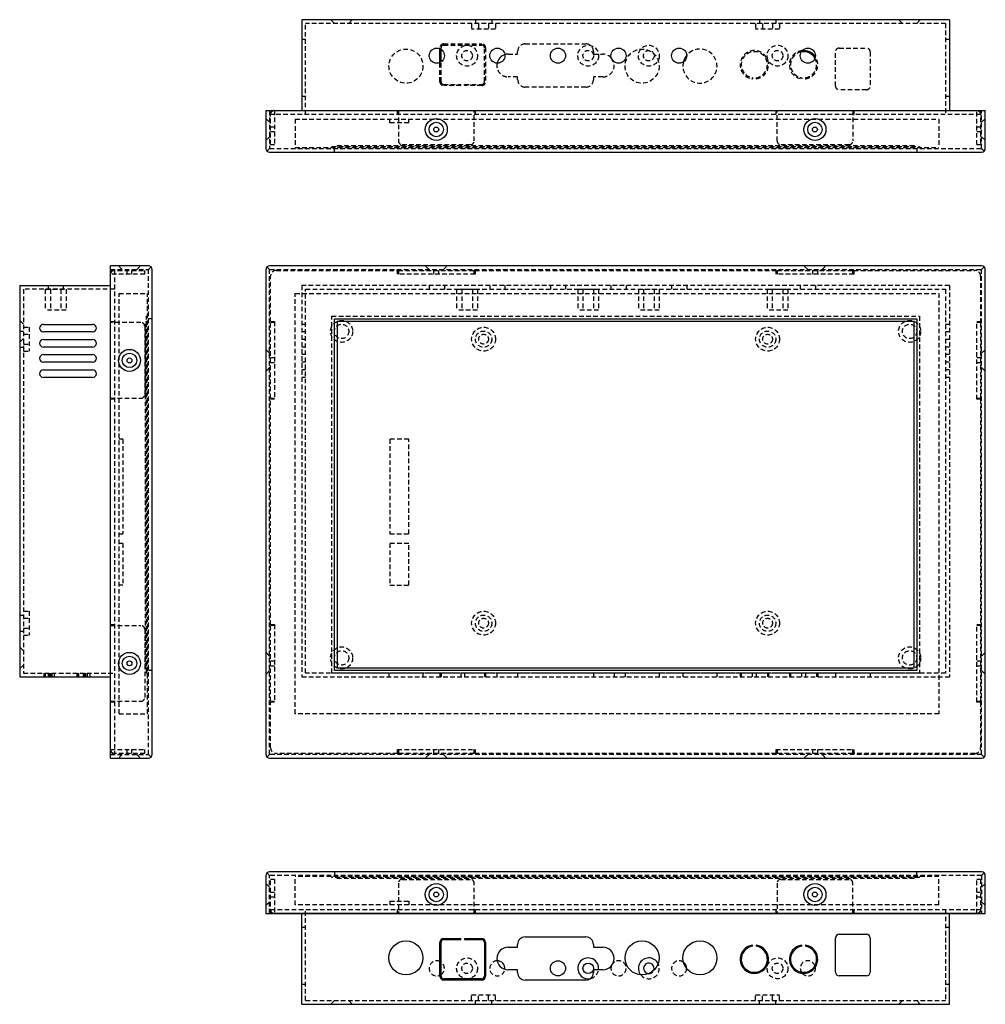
# Model space of a CAD drawing. Header units: millimetres. Extents: x 5624 to 6164, y 2432 to 2692.
# Tile 1 of 2: x 5624 to 5879, y 2432 to 2692. Entities that reach past the tile are written whole.
import ezdxf

# ---------------------------------------------------------------- set-up
doc = ezdxf.new("R2010")
doc.units = ezdxf.units.MM
doc.linetypes.add('Hidden', pattern=[1.866667, 1.2, -0.666667])
doc.layers.add('DIM', color=6, linetype='Continuous', lineweight=25)

msp = doc.modelspace()

# ---------------------------------------------------------------- linework, layer by layer
for p, q in [((5698.38, 2692.38), (5698.38, 2668.38)), ((5869.38, 2692.38), (5698.38, 2692.38)), ((5869.38, 2692.38), (5869.38, 2668.38)), ((5734.85, 2681.06), (5734.85, 2684.7)), ((5735.15, 2681.23), (5735.15, 2684.53)), ((5688.88, 2668.38), (5688.88, 2658.38)), ((5688.88, 2668.38), (5878.88, 2668.38)), ((5690.13, 2668.38), (5690.13, 2668.38)), ((5690.13, 2668.38), (5877.63, 2668.38)), ((5723.63, 2668.38), (5723.63, 2668.38)), ((5723.88, 2668.38), (5723.88, 2668.38)), ((5743.88, 2668.38), (5743.88, 2668.38)), ((5744.13, 2668.38), (5744.13, 2668.38)), ((5823.63, 2668.38), (5823.63, 2668.38)), ((5823.88, 2668.38), (5823.88, 2668.38)), ((5843.88, 2668.38), (5843.88, 2668.38)), ((5844.13, 2668.38), (5844.13, 2668.38)), ((5877.63, 2668.38), (5877.63, 2668.38)), ((5878.88, 2658.38), (5878.88, 2668.38)), ((5689.88, 2658.38), (5689.17, 2657.67)), ((5689.88, 2657.38), (5877.88, 2657.38)), ((5878.58, 2657.67), (5877.88, 2658.38)), ((5657.88, 2627.38), (5647.88, 2627.38)), ((5647.88, 2497.38), (5647.88, 2627.38)), ((5647.88, 2626.18), (5647.88, 2626.18)), ((5647.88, 2498.63), (5647.88, 2626.18)), ((5658.58, 2627.09), (5657.88, 2626.38)), ((5658.88, 2498.38), (5658.88, 2626.38)), ((5688.88, 2626.38), (5688.88, 2498.38)), ((5689.17, 2627.09), (5689.88, 2626.38)), ((5877.88, 2627.38), (5689.88, 2627.38)), ((5877.88, 2626.38), (5878.58, 2627.09)), ((5878.88, 2498.38), (5878.88, 2626.38)), ((5623.88, 2622.18), (5647.88, 2622.18)), ((5623.88, 2622.18), (5623.88, 2518.85)), ((5706.98, 2520.54), (5706.98, 2613.38)), ((5706.98, 2613.38), (5860.78, 2613.38)), ((5860.78, 2613.38), (5860.78, 2520.54)), ((5630.13, 2611.93), (5643.13, 2611.93)), ((5647.88, 2612.66), (5647.88, 2612.66)), ((5647.88, 2612.41), (5647.88, 2612.41)), ((5707.68, 2612.68), (5707.68, 2521.24)), ((5860.08, 2612.68), (5707.68, 2612.68)), ((5860.08, 2521.24), (5860.08, 2612.68)), ((5643.13, 2609.93), (5630.13, 2609.93)), ((5630.13, 2607.93), (5643.13, 2607.93)), ((5643.13, 2605.93), (5630.13, 2605.93)), ((5630.13, 2603.93), (5643.13, 2603.93)), ((5643.13, 2601.93), (5630.13, 2601.93)), ((5630.13, 2599.93), (5643.13, 2599.93)), ((5643.13, 2597.93), (5630.13, 2597.93)), ((5647.88, 2592.41), (5647.88, 2592.41)), ((5647.88, 2592.16), (5647.88, 2592.16)), ((5647.88, 2532.66), (5647.88, 2532.66)), ((5647.88, 2532.41), (5647.88, 2532.41)), ((5860.78, 2520.54), (5706.98, 2520.54)), ((5707.68, 2521.24), (5860.08, 2521.24)), ((5623.88, 2518.85), (5647.88, 2518.85)), ((5647.88, 2512.41), (5647.88, 2512.41)), ((5647.88, 2512.16), (5647.88, 2512.16)), ((5647.88, 2498.63), (5647.88, 2498.63)), ((5647.88, 2497.38), (5657.88, 2497.38)), ((5657.88, 2498.38), (5658.58, 2497.67)), ((5689.17, 2497.67), (5689.88, 2498.38)), ((5689.88, 2497.38), (5877.88, 2497.38)), ((5877.88, 2498.38), (5878.58, 2497.67)), ((5688.88, 2466.38), (5688.88, 2456.38)), ((5689.17, 2467.09), (5689.88, 2466.38)), ((5877.88, 2467.38), (5689.88, 2467.38)), ((5877.88, 2466.38), (5878.58, 2467.09)), ((5878.88, 2456.38), (5878.88, 2466.38)), ((5688.88, 2456.38), (5878.88, 2456.38)), ((5690.13, 2456.38), (5690.13, 2456.38)), ((5877.63, 2456.38), (5690.13, 2456.38)), ((5698.38, 2432.38), (5698.38, 2456.38)), ((5723.63, 2456.38), (5723.63, 2456.38)), ((5723.88, 2456.38), (5723.88, 2456.38)), ((5743.88, 2456.38), (5743.88, 2456.38)), ((5744.13, 2456.38), (5744.13, 2456.38)), ((5823.63, 2456.38), (5823.63, 2456.38)), ((5823.88, 2456.38), (5823.88, 2456.38)), ((5843.88, 2456.38), (5843.88, 2456.38)), ((5844.13, 2456.38), (5844.13, 2456.38)), ((5869.38, 2432.38), (5869.38, 2456.38)), ((5877.63, 2456.38), (5877.63, 2456.38)), ((5735.85, 2449.78), (5740.38, 2449.78)), ((5735.85, 2449.48), (5740.38, 2449.48)), ((5740.38, 2449.48), (5740.38, 2449.78)), ((5741.38, 2449.78), (5745.9, 2449.78)), ((5741.38, 2449.78), (5741.38, 2449.48)), ((5741.38, 2449.48), (5745.9, 2449.48)), ((5757.38, 2450.18), (5773.38, 2450.18)), ((5839.28, 2440.88), (5839.28, 2449.88)), ((5840.28, 2450.88), (5847.48, 2450.88)), ((5848.48, 2449.88), (5848.48, 2440.88)), ((5734.85, 2439.78), (5734.85, 2448.78)), ((5735.15, 2439.78), (5735.15, 2448.78)), ((5746.6, 2448.78), (5746.6, 2439.78)), ((5746.9, 2448.78), (5746.9, 2439.78)), ((5752.88, 2447.48), (5755.38, 2447.48)), ((5755.38, 2447.48), (5755.38, 2448.18)), ((5775.38, 2448.18), (5775.38, 2447.48)), ((5775.38, 2447.48), (5777.88, 2447.48)), ((5817.38, 2447.69), (5817.38, 2448)), ((5818.38, 2448), (5818.38, 2447.69)), ((5830.38, 2447.69), (5830.38, 2448)), ((5831.38, 2448), (5831.38, 2447.69)), ((5755.38, 2441.48), (5752.88, 2441.48)), ((5755.38, 2440.78), (5755.38, 2441.48)), ((5775.38, 2441.48), (5775.38, 2440.78)), ((5777.88, 2441.48), (5775.38, 2441.48)), ((5745.9, 2439.08), (5735.85, 2439.08)), ((5847.48, 2439.88), (5840.28, 2439.88)), ((5745.9, 2438.78), (5735.85, 2438.78)), ((5773.38, 2438.78), (5757.38, 2438.78)), ((5698.38, 2432.38), (5869.38, 2432.38))]:
    msp.add_line(p, q)
for centre, radius in [((5734.02, 2682.88), 2), ((5750.02, 2682.88), 2), ((5766.02, 2682.88), 2), ((5782.02, 2682.88), 2), ((5798.02, 2682.88), 2), ((5832.02, 2682.88), 2), ((5733.88, 2663.38), 2.9), ((5733.88, 2663.38), 1.9), ((5833.88, 2663.38), 2.9), ((5833.88, 2663.38), 1.9), ((5733.88, 2663.38), 0.65), ((5833.88, 2663.38), 0.65), ((5652.88, 2602.41), 2.9), ((5652.88, 2602.41), 1.9), ((5652.88, 2602.41), 0.65), ((5652.88, 2522.41), 2.9), ((5652.88, 2522.41), 1.9), ((5652.88, 2522.41), 0.65), ((5733.88, 2461.38), 2.9), ((5733.88, 2461.38), 1.9), ((5833.88, 2461.38), 2.9), ((5833.88, 2461.38), 1.9), ((5733.88, 2461.38), 0.65), ((5833.88, 2461.38), 0.65), ((5725.88, 2444.63), 4.5), ((5788.23, 2444.63), 4.5), ((5803.52, 2444.63), 4.5), ((5766.02, 2441.88), 2), ((5774.02, 2441.88), 1.4)]:
    msp.add_circle(centre, radius)
for centre, radius, start, end in [((5830.88, 2680.48), 3.45, 29.2913, 99.8949), ((5830.88, 2680.48), 3.75, 33.8226, 95.3636), ((5752.88, 2680.28), 3, 107.0233, 168.4441), ((5777.88, 2680.28), 3, 22.2531, 41.9955), ((5803.52, 2680.13), 4.5, 141.0881, 165.7821), ((5689.88, 2658.38), 1, 180, 270), ((5877.88, 2658.38), 1, 270, 0), ((5657.88, 2626.38), 1, 0, 90), ((5689.88, 2626.38), 1, 90, 180), ((5877.88, 2626.38), 1, 0, 90), ((5630.13, 2610.93), 1, 90, 270), ((5643.13, 2610.93), 1, 270, 90), ((5630.13, 2606.93), 1, 90, 270), ((5643.13, 2606.93), 1, 270, 90), ((5630.13, 2602.93), 1, 90, 270), ((5643.13, 2602.93), 1, 270, 90), ((5630.13, 2598.93), 1, 90, 270), ((5643.13, 2598.93), 1, 270, 90), ((5657.88, 2498.38), 1, 270, 0), ((5689.88, 2498.38), 1, 180, 270), ((5877.88, 2498.38), 1, 270, 0), ((5689.88, 2466.38), 1, 90, 180), ((5877.88, 2466.38), 1, 0, 90), ((5735.85, 2448.78), 1, 90, 180), ((5735.85, 2448.78), 0.7, 90, 180), ((5745.9, 2448.78), 1, 0, 90), ((5745.9, 2448.78), 0.7, 0, 90), ((5757.38, 2448.18), 2, 90, 180), ((5773.38, 2448.18), 2, 0, 90), ((5840.28, 2449.88), 1, 90, 180), ((5847.48, 2449.88), 1, 0, 90), ((5752.88, 2444.48), 3, 90, 270), ((5777.88, 2444.48), 3, 270, 90), ((5817.88, 2444.28), 3.75, 97.6623, 82.3377), ((5817.88, 2444.28), 3.45, 98.3331, 81.6669), ((5830.88, 2444.28), 3.75, 97.6623, 82.3377), ((5830.88, 2444.28), 3.45, 98.3331, 81.6669), ((5774.02, 2441.88), 2.75, 351.6239, 282.0725), ((5790.02, 2441.88), 2.75, 26.9492, 219.1705), ((5734.02, 2441.88), 2, 55.4224, 65.3218), ((5750.02, 2441.88), 2, 352.2659, 92.2666), ((5782.02, 2441.88), 2, 132.9746, 162.7768), ((5790.02, 2441.88), 1.4, 338.0854, 268.0343), ((5798.02, 2441.88), 2, 357.8062, 55.3235), ((5832.02, 2441.88), 2, 8.9939, 20.8574), ((5734.02, 2441.88), 2, 294.6782, 304.5776), ((5735.85, 2439.78), 1, 180, 270), ((5735.85, 2439.78), 0.7, 180, 270), ((5745.9, 2439.78), 0.7, 270, 0), ((5745.9, 2439.78), 1, 270, 0), ((5757.38, 2440.78), 2, 180, 270), ((5773.38, 2440.78), 2, 270, 0), ((5832.02, 2441.88), 2, 209.9563, 221.8198), ((5840.28, 2440.88), 1, 180, 270), ((5847.48, 2440.88), 1, 270, 0)]:
    msp.add_arc(centre, radius, start, end)
at = {"layer": 'DIM', "linetype": 'Hidden'}
for p, q in [((5868.38, 2691.38), (5699.38, 2691.38)), ((5699.38, 2667.38), (5699.38, 2691.38)), ((5706.98, 2691.38), (5705.98, 2692.38)), ((5710.78, 2691.38), (5711.78, 2692.38)), ((5743.23, 2691.38), (5743.23, 2689.88)), ((5744.23, 2692.38), (5744.23, 2691.38)), ((5745.08, 2691.38), (5745.08, 2689.88)), ((5747.68, 2691.38), (5747.68, 2689.88)), ((5748.53, 2692.38), (5748.53, 2691.38)), ((5749.53, 2691.38), (5749.53, 2689.88)), ((5818.23, 2691.38), (5818.23, 2689.88)), ((5819.23, 2692.38), (5819.23, 2691.38)), ((5820.08, 2691.38), (5820.08, 2689.88)), ((5822.68, 2691.38), (5822.68, 2689.88)), ((5823.53, 2692.38), (5823.53, 2691.38)), ((5824.53, 2691.38), (5824.53, 2689.88)), ((5856.98, 2691.38), (5855.98, 2692.38)), ((5860.78, 2691.38), (5861.78, 2692.38)), ((5868.38, 2691.38), (5868.38, 2667.38)), ((5749.53, 2689.88), (5743.23, 2689.88)), ((5824.53, 2689.88), (5818.23, 2689.88)), ((5699.38, 2687.13), (5698.38, 2687.13)), ((5735.85, 2685.98), (5745.9, 2685.98)), ((5757.38, 2685.98), (5773.38, 2685.98)), ((5869.38, 2687.13), (5868.38, 2687.13)), ((5734.85, 2684.7), (5734.85, 2684.98)), ((5735.15, 2684.53), (5735.15, 2684.98)), ((5735.85, 2685.68), (5745.9, 2685.68)), ((5746.6, 2675.98), (5746.6, 2684.98)), ((5746.9, 2684.98), (5746.9, 2675.98)), ((5752.88, 2683.28), (5755.38, 2683.28)), ((5755.38, 2683.28), (5755.38, 2683.98)), ((5775.38, 2683.98), (5775.38, 2683.28)), ((5775.38, 2683.28), (5777.88, 2683.28)), ((5839.28, 2674.88), (5839.28, 2683.88)), ((5840.28, 2684.88), (5847.48, 2684.88)), ((5848.48, 2683.88), (5848.48, 2674.88)), ((5734.85, 2675.98), (5734.85, 2681.06)), ((5735.15, 2675.98), (5735.15, 2681.23)), ((5755.38, 2677.28), (5752.88, 2677.28)), ((5755.38, 2676.58), (5755.38, 2677.28)), ((5775.38, 2677.28), (5775.38, 2676.58)), ((5777.88, 2677.28), (5775.38, 2677.28)), ((5817.38, 2677.07), (5817.38, 2676.76)), ((5818.38, 2677.07), (5818.38, 2676.76)), ((5830.38, 2677.07), (5830.38, 2676.76)), ((5831.38, 2677.07), (5831.38, 2676.76)), ((5735.85, 2675.28), (5740.38, 2675.28)), ((5740.38, 2674.98), (5735.85, 2674.98)), ((5740.38, 2674.98), (5740.38, 2675.28)), ((5741.38, 2674.98), (5741.38, 2675.28)), ((5741.38, 2675.28), (5745.9, 2675.28)), ((5745.9, 2674.98), (5741.38, 2674.98)), ((5773.38, 2674.58), (5757.38, 2674.58)), ((5847.48, 2673.88), (5840.28, 2673.88)), ((5699.38, 2672.13), (5698.38, 2672.13)), ((5869.38, 2672.13), (5868.38, 2672.13)), ((5689.88, 2668.38), (5689.88, 2658.38)), ((5690.13, 2659.38), (5690.13, 2668.38)), ((5691.13, 2668.38), (5691.13, 2659.38)), ((5723.63, 2667.38), (5723.63, 2668.38)), ((5723.88, 2668.38), (5723.88, 2660.38)), ((5743.88, 2660.38), (5743.88, 2668.38)), ((5744.13, 2668.38), (5744.13, 2667.38)), ((5823.63, 2667.38), (5823.63, 2668.38)), ((5823.88, 2660.38), (5823.88, 2668.38)), ((5843.88, 2668.38), (5843.88, 2660.38)), ((5844.13, 2668.38), (5844.13, 2667.38)), ((5876.63, 2659.38), (5876.63, 2668.38)), ((5877.63, 2668.38), (5877.63, 2659.38)), ((5877.88, 2658.38), (5877.88, 2668.38)), ((5689.88, 2665.28), (5688.88, 2666.28)), ((5877.63, 2667.38), (5690.13, 2667.38)), ((5696.63, 2666.13), (5696.63, 2658.63)), ((5696.63, 2666.13), (5866.63, 2666.13)), ((5721.63, 2665.13), (5721.63, 2666.13)), ((5726.63, 2665.13), (5721.63, 2665.13)), ((5726.63, 2665.13), (5726.63, 2666.13)), ((5866.63, 2666.13), (5866.63, 2658.63)), ((5877.88, 2665.28), (5878.88, 2666.28)), ((5691.13, 2664.03), (5690.13, 2664.03)), ((5691.13, 2662.73), (5690.13, 2662.73)), ((5877.63, 2664.03), (5876.63, 2664.03)), ((5877.63, 2662.73), (5876.63, 2662.73)), ((5689.88, 2661.48), (5688.88, 2660.48)), ((5877.88, 2661.48), (5878.88, 2660.48)), ((5689.88, 2658.38), (5877.88, 2658.38)), ((5690.13, 2659.38), (5691.13, 2659.38)), ((5696.63, 2658.63), (5866.63, 2658.63)), ((5706.28, 2658.88), (5861.48, 2658.88)), ((5706.28, 2658.88), (5706.28, 2658.63)), ((5706.98, 2657.38), (5706.98, 2658.38)), ((5707.68, 2659.13), (5860.08, 2659.13)), ((5707.68, 2659.13), (5707.68, 2658.88)), ((5724.88, 2659.38), (5742.88, 2659.38)), ((5824.88, 2659.38), (5842.88, 2659.38)), ((5860.08, 2659.13), (5860.08, 2658.88)), ((5860.78, 2658.38), (5860.78, 2657.38)), ((5861.48, 2658.88), (5861.48, 2658.63)), ((5876.63, 2659.38), (5877.63, 2659.38)), ((5647.88, 2626.38), (5657.88, 2626.38)), ((5647.88, 2626.18), (5656.88, 2626.18)), ((5648.88, 2626.18), (5648.88, 2498.63)), ((5650.98, 2626.38), (5649.98, 2627.38)), ((5652.23, 2625.18), (5652.23, 2626.18)), ((5653.53, 2625.18), (5653.53, 2626.18)), ((5654.78, 2626.38), (5655.78, 2627.38)), ((5656.88, 2625.18), (5656.88, 2626.18)), ((5657.88, 2498.38), (5657.88, 2626.38)), ((5689.88, 2498.38), (5689.88, 2626.38)), ((5689.88, 2626.38), (5877.88, 2626.38)), ((5691.63, 2626.18), (5723.63, 2626.18)), ((5723.63, 2625.18), (5723.63, 2626.18)), ((5723.88, 2626.18), (5723.88, 2625.18)), ((5723.88, 2626.18), (5743.88, 2626.18)), ((5731.98, 2626.38), (5730.98, 2627.38)), ((5733.23, 2625.18), (5733.23, 2626.18)), ((5734.53, 2625.18), (5734.53, 2626.18)), ((5735.78, 2626.38), (5736.78, 2627.38)), ((5743.88, 2625.18), (5743.88, 2626.18)), ((5744.13, 2626.18), (5823.63, 2626.18)), ((5744.13, 2626.18), (5744.13, 2625.18)), ((5823.63, 2625.18), (5823.63, 2626.18)), ((5823.88, 2626.18), (5823.88, 2625.18)), ((5823.88, 2626.18), (5843.88, 2626.18)), ((5831.98, 2626.38), (5830.98, 2627.38)), ((5833.23, 2626.18), (5833.23, 2625.18)), ((5834.53, 2626.18), (5834.53, 2625.18)), ((5835.78, 2626.38), (5836.78, 2627.38)), ((5843.88, 2625.18), (5843.88, 2626.18)), ((5844.13, 2626.18), (5876.13, 2626.18)), ((5844.13, 2626.18), (5844.13, 2625.18)), ((5877.88, 2498.38), (5877.88, 2626.38)), ((5656.88, 2625.18), (5647.88, 2625.18)), ((5690.13, 2612.66), (5690.13, 2624.68)), ((5744.13, 2625.18), (5723.63, 2625.18)), ((5844.13, 2625.18), (5823.63, 2625.18)), ((5877.63, 2624.68), (5877.63, 2612.66)), ((5648.88, 2621.18), (5624.88, 2621.18)), ((5624.88, 2621.18), (5624.88, 2519.85)), ((5630.63, 2621.18), (5636.13, 2621.18)), ((5630.63, 2621.18), (5630.63, 2615.68)), ((5631.38, 2622.18), (5631.38, 2621.18)), ((5631.98, 2621.18), (5631.98, 2615.68)), ((5634.78, 2621.18), (5634.78, 2615.68)), ((5635.38, 2622.18), (5635.38, 2621.18)), ((5636.13, 2621.18), (5636.13, 2615.68)), ((5869.38, 2622.18), (5698.38, 2622.18)), ((5698.38, 2622.18), (5698.38, 2518.85)), ((5699.38, 2621.18), (5868.38, 2621.18)), ((5699.38, 2519.85), (5699.38, 2621.18)), ((5732.02, 2622.18), (5732.02, 2621.18)), ((5736.02, 2622.18), (5736.02, 2621.18)), ((5739.27, 2621.18), (5744.77, 2621.18)), ((5739.27, 2621.18), (5739.27, 2615.68)), ((5740.62, 2621.18), (5740.62, 2615.68)), ((5743.42, 2621.18), (5743.42, 2615.68)), ((5744.77, 2621.18), (5744.77, 2615.68)), ((5748.02, 2622.18), (5748.02, 2621.18)), ((5752.02, 2622.18), (5752.02, 2621.18)), ((5764.02, 2622.18), (5764.02, 2621.18)), ((5768.02, 2622.18), (5768.02, 2621.18)), ((5771.27, 2621.18), (5776.77, 2621.18)), ((5771.27, 2621.18), (5771.27, 2615.68)), ((5772.62, 2621.18), (5772.62, 2615.68)), ((5775.42, 2621.18), (5775.42, 2615.68)), ((5776.77, 2621.18), (5776.77, 2615.68)), ((5780.02, 2622.18), (5780.02, 2621.18)), ((5784.02, 2622.18), (5784.02, 2621.18)), ((5787.27, 2621.18), (5792.77, 2621.18)), ((5787.27, 2621.18), (5787.27, 2615.68)), ((5788.62, 2621.18), (5788.62, 2615.68)), ((5791.42, 2621.18), (5791.42, 2615.68)), ((5792.77, 2621.18), (5792.77, 2615.68)), ((5796.02, 2622.18), (5796.02, 2621.18)), ((5800.02, 2622.18), (5800.02, 2621.18)), ((5821.27, 2621.18), (5826.77, 2621.18)), ((5821.27, 2621.18), (5821.27, 2615.68)), ((5822.62, 2621.18), (5822.62, 2615.68)), ((5825.42, 2621.18), (5825.42, 2615.68)), ((5826.77, 2621.18), (5826.77, 2615.68)), ((5830.02, 2622.18), (5830.02, 2621.18)), ((5834.02, 2622.18), (5834.02, 2621.18)), ((5868.38, 2621.18), (5868.38, 2519.85)), ((5869.38, 2622.18), (5869.38, 2518.85)), ((5650.13, 2509.1), (5650.13, 2620.1)), ((5650.13, 2620.1), (5657.63, 2620.1)), ((5657.63, 2509.1), (5657.63, 2620.1)), ((5696.63, 2509.1), (5696.63, 2620.1)), ((5696.63, 2620.1), (5866.63, 2620.1)), ((5866.63, 2620.1), (5866.63, 2509.1)), ((5636.13, 2615.68), (5630.63, 2615.68)), ((5744.77, 2615.68), (5739.27, 2615.68)), ((5776.77, 2615.68), (5771.27, 2615.68)), ((5792.77, 2615.68), (5787.27, 2615.68)), ((5826.77, 2615.68), (5821.27, 2615.68)), ((5657.38, 2519.84), (5657.38, 2614.08)), ((5657.38, 2614.08), (5657.63, 2614.08)), ((5658.88, 2613.38), (5657.88, 2613.38)), ((5706.28, 2519.84), (5706.28, 2614.08)), ((5706.28, 2614.08), (5861.48, 2614.08)), ((5861.48, 2614.08), (5861.48, 2519.84)), ((5624.88, 2611.97), (5623.88, 2612.97)), ((5624.88, 2611.17), (5626.38, 2611.17)), ((5626.38, 2611.17), (5626.38, 2604.87)), ((5647.88, 2612.66), (5648.88, 2612.66)), ((5655.88, 2612.41), (5647.88, 2612.41)), ((5656.88, 2611.41), (5656.88, 2593.41)), ((5657.13, 2521.24), (5657.13, 2612.68)), ((5657.13, 2612.68), (5657.38, 2612.68)), ((5690.13, 2612.66), (5691.13, 2612.66)), ((5691.13, 2612.41), (5690.13, 2612.41)), ((5690.13, 2592.41), (5690.13, 2612.41)), ((5691.13, 2612.66), (5691.13, 2592.16)), ((5699.38, 2611.93), (5698.38, 2611.93)), ((5869.38, 2611.93), (5868.38, 2611.93)), ((5876.63, 2612.66), (5877.63, 2612.66)), ((5876.63, 2592.16), (5876.63, 2612.66)), ((5877.63, 2612.41), (5876.63, 2612.41)), ((5877.63, 2612.41), (5877.63, 2592.41)), ((5623.88, 2610.17), (5624.88, 2610.17)), ((5624.88, 2608.17), (5623.88, 2607.17)), ((5624.88, 2609.32), (5626.38, 2609.32)), ((5699.38, 2609.93), (5698.38, 2609.93)), ((5699.38, 2607.93), (5698.38, 2607.93)), ((5869.38, 2609.93), (5868.38, 2609.93)), ((5869.38, 2607.93), (5868.38, 2607.93)), ((5623.88, 2605.87), (5624.88, 2605.87)), ((5624.88, 2606.72), (5626.38, 2606.72)), ((5689.88, 2604.31), (5688.88, 2605.31)), ((5699.38, 2605.93), (5698.38, 2605.93)), ((5869.38, 2605.93), (5868.38, 2605.93)), ((5877.88, 2604.31), (5878.88, 2605.31)), ((5624.88, 2604.87), (5626.38, 2604.87)), ((5691.13, 2603.06), (5690.13, 2603.06)), ((5699.38, 2603.93), (5698.38, 2603.93)), ((5869.38, 2603.93), (5868.38, 2603.93)), ((5877.63, 2603.06), (5876.63, 2603.06)), ((5689.88, 2600.51), (5688.88, 2599.51)), ((5691.13, 2601.76), (5690.13, 2601.76)), ((5699.38, 2601.93), (5698.38, 2601.93)), ((5869.38, 2601.93), (5868.38, 2601.93)), ((5877.63, 2601.76), (5876.63, 2601.76)), ((5877.88, 2600.51), (5878.88, 2599.51)), ((5699.38, 2599.93), (5698.38, 2599.93)), ((5699.38, 2597.93), (5698.38, 2597.93)), ((5869.38, 2599.93), (5868.38, 2599.93)), ((5869.38, 2597.93), (5868.38, 2597.93)), ((5647.88, 2592.41), (5655.88, 2592.41)), ((5690.13, 2592.41), (5691.13, 2592.41)), ((5876.63, 2592.41), (5877.63, 2592.41)), ((5648.88, 2592.16), (5647.88, 2592.16)), ((5690.13, 2532.66), (5690.13, 2592.16)), ((5691.13, 2592.16), (5690.13, 2592.16)), ((5877.63, 2592.16), (5876.63, 2592.16)), ((5877.63, 2592.16), (5877.63, 2532.66)), ((5651.13, 2581.6), (5650.13, 2581.6)), ((5651.13, 2581.6), (5651.13, 2556.6)), ((5721.63, 2581.6), (5721.63, 2556.6)), ((5726.63, 2581.6), (5721.63, 2581.6)), ((5726.63, 2556.6), (5726.63, 2581.6)), ((5650.13, 2556.6), (5651.13, 2556.6)), ((5721.63, 2556.6), (5726.63, 2556.6)), ((5651.13, 2554.1), (5650.13, 2554.1)), ((5651.13, 2554.1), (5651.13, 2543.1)), ((5721.63, 2554.1), (5721.63, 2543.1)), ((5726.63, 2554.1), (5721.63, 2554.1)), ((5726.63, 2543.1), (5726.63, 2554.1)), ((5651.13, 2543.1), (5650.13, 2543.1)), ((5721.63, 2543.1), (5726.63, 2543.1)), ((5623.88, 2535.17), (5624.88, 2535.17)), ((5624.88, 2536.17), (5626.38, 2536.17)), ((5626.38, 2536.17), (5626.38, 2529.87)), ((5624.88, 2534.32), (5626.38, 2534.32)), ((5647.88, 2532.66), (5648.88, 2532.66)), ((5647.88, 2532.41), (5655.88, 2532.41)), ((5690.13, 2532.66), (5691.13, 2532.66)), ((5691.13, 2532.41), (5690.13, 2532.41)), ((5690.13, 2512.41), (5690.13, 2532.41)), ((5691.13, 2532.66), (5691.13, 2512.16)), ((5876.63, 2532.66), (5877.63, 2532.66)), ((5876.63, 2512.16), (5876.63, 2532.66)), ((5877.63, 2532.41), (5876.63, 2532.41)), ((5877.63, 2532.41), (5877.63, 2512.41)), ((5623.88, 2530.87), (5624.88, 2530.87)), ((5624.88, 2531.72), (5626.38, 2531.72)), ((5624.88, 2529.87), (5626.38, 2529.87)), ((5656.88, 2531.41), (5656.88, 2513.41)), ((5624.88, 2525.75), (5623.88, 2526.75)), ((5689.88, 2524.31), (5688.88, 2525.31)), ((5877.88, 2524.31), (5878.88, 2525.31)), ((5690.13, 2523.06), (5691.13, 2523.06)), ((5876.63, 2523.06), (5877.63, 2523.06)), ((5624.88, 2521.95), (5623.88, 2520.95)), ((5624.88, 2519.85), (5648.88, 2519.85)), ((5630.27, 2519.85), (5630.27, 2518.85)), ((5630.28, 2519.85), (5630.28, 2518.85)), ((5630.58, 2519.85), (5630.58, 2518.85)), ((5631.38, 2519.85), (5631.38, 2518.85)), ((5631.63, 2519.85), (5631.63, 2518.85)), ((5632.03, 2519.85), (5632.03, 2518.85)), ((5632.33, 2519.85), (5632.33, 2518.85)), ((5632.97, 2519.85), (5632.97, 2518.85)), ((5638.97, 2519.85), (5638.97, 2518.85)), ((5639.19, 2519.85), (5639.19, 2518.85)), ((5639.49, 2518.85), (5639.49, 2519.85)), ((5640.63, 2519.85), (5640.63, 2518.85)), ((5640.98, 2519.85), (5640.98, 2518.85)), ((5641.28, 2519.85), (5641.28, 2518.85)), ((5641.67, 2519.85), (5641.67, 2518.85)), ((5642.38, 2519.85), (5642.38, 2518.85)), ((5657.13, 2521.24), (5657.38, 2521.24)), ((5657.38, 2519.84), (5657.63, 2519.84)), ((5658.88, 2520.54), (5657.88, 2520.54)), ((5689.88, 2520.51), (5688.88, 2519.51)), ((5690.13, 2521.76), (5691.13, 2521.76)), ((5868.38, 2519.85), (5699.38, 2519.85)), ((5861.48, 2519.84), (5706.28, 2519.84)), ((5721.38, 2519.85), (5721.38, 2518.85)), ((5730.38, 2519.85), (5730.38, 2518.85)), ((5734.85, 2519.85), (5734.85, 2518.85)), ((5735.15, 2519.85), (5735.15, 2518.85)), ((5740.38, 2519.85), (5740.38, 2518.85)), ((5741.38, 2519.85), (5741.38, 2518.85)), ((5746.6, 2519.85), (5746.6, 2518.85)), ((5746.9, 2519.85), (5746.9, 2518.85)), ((5749.88, 2519.85), (5749.88, 2518.85)), ((5755.38, 2519.85), (5755.38, 2518.85)), ((5775.38, 2519.85), (5775.38, 2518.85)), ((5780.88, 2519.85), (5780.88, 2518.85)), ((5783.73, 2519.85), (5783.73, 2518.85)), ((5792.73, 2519.85), (5792.73, 2518.85)), ((5799.02, 2519.85), (5799.02, 2518.85)), ((5808.02, 2519.85), (5808.02, 2518.85)), ((5814.13, 2519.85), (5814.13, 2518.85)), ((5814.43, 2519.85), (5814.43, 2518.85)), ((5817.38, 2518.85), (5817.38, 2519.85)), ((5818.38, 2519.85), (5818.38, 2518.85)), ((5821.33, 2519.85), (5821.33, 2518.85)), ((5821.63, 2519.85), (5821.63, 2518.85)), ((5827.13, 2519.85), (5827.13, 2518.85)), ((5827.43, 2519.85), (5827.43, 2518.85)), ((5830.38, 2518.85), (5830.38, 2519.85)), ((5831.38, 2519.85), (5831.38, 2518.85)), ((5834.33, 2519.85), (5834.33, 2518.85)), ((5834.63, 2519.85), (5834.63, 2518.85)), ((5839.28, 2519.85), (5839.28, 2518.85)), ((5848.48, 2519.85), (5848.48, 2518.85)), ((5876.63, 2521.76), (5877.63, 2521.76)), ((5877.88, 2520.51), (5878.88, 2519.51)), ((5698.38, 2518.85), (5869.38, 2518.85)), ((5647.88, 2512.41), (5655.88, 2512.41)), ((5648.88, 2512.16), (5647.88, 2512.16)), ((5690.13, 2512.41), (5691.13, 2512.41)), ((5690.13, 2500.13), (5690.13, 2512.16)), ((5691.13, 2512.16), (5690.13, 2512.16)), ((5876.63, 2512.41), (5877.63, 2512.41)), ((5877.63, 2512.16), (5876.63, 2512.16)), ((5877.63, 2512.16), (5877.63, 2500.13)), ((5650.13, 2509.1), (5657.63, 2509.1)), ((5866.63, 2509.1), (5696.63, 2509.1)), ((5647.88, 2499.63), (5656.88, 2499.63)), ((5656.88, 2498.63), (5647.88, 2498.63)), ((5652.23, 2498.63), (5652.23, 2499.63)), ((5653.53, 2498.63), (5653.53, 2499.63)), ((5656.88, 2498.63), (5656.88, 2499.63)), ((5723.63, 2498.63), (5691.63, 2498.63)), ((5723.63, 2498.63), (5723.63, 2499.63)), ((5723.63, 2499.63), (5744.13, 2499.63)), ((5723.88, 2499.63), (5723.88, 2498.63)), ((5743.88, 2498.63), (5723.88, 2498.63)), ((5733.23, 2498.63), (5733.23, 2499.63)), ((5734.53, 2498.63), (5734.53, 2499.63)), ((5743.88, 2498.63), (5743.88, 2499.63)), ((5744.13, 2499.63), (5744.13, 2498.63)), ((5823.63, 2498.63), (5744.13, 2498.63)), ((5823.63, 2498.63), (5823.63, 2499.63)), ((5823.63, 2499.63), (5844.13, 2499.63)), ((5823.88, 2499.63), (5823.88, 2498.63)), ((5843.88, 2498.63), (5823.88, 2498.63)), ((5833.23, 2499.63), (5833.23, 2498.63)), ((5834.53, 2499.63), (5834.53, 2498.63)), ((5843.88, 2498.63), (5843.88, 2499.63)), ((5844.13, 2499.63), (5844.13, 2498.63)), ((5876.13, 2498.63), (5844.13, 2498.63)), ((5647.88, 2498.38), (5657.88, 2498.38)), ((5650.98, 2498.38), (5649.98, 2497.38)), ((5654.78, 2498.38), (5655.78, 2497.38)), ((5877.88, 2498.38), (5689.88, 2498.38)), ((5731.98, 2498.38), (5730.98, 2497.38)), ((5735.78, 2498.38), (5736.78, 2497.38)), ((5831.98, 2498.38), (5830.98, 2497.38)), ((5835.78, 2498.38), (5836.78, 2497.38)), ((5877.88, 2466.38), (5689.88, 2466.38)), ((5689.88, 2456.38), (5689.88, 2466.38)), ((5691.13, 2465.38), (5690.13, 2465.38)), ((5690.13, 2456.38), (5690.13, 2465.38)), ((5691.13, 2465.38), (5691.13, 2456.38)), ((5696.63, 2458.63), (5696.63, 2466.13)), ((5866.63, 2466.13), (5696.63, 2466.13)), ((5706.28, 2465.88), (5706.28, 2466.13)), ((5861.48, 2465.88), (5706.28, 2465.88)), ((5706.98, 2467.38), (5706.98, 2466.38)), ((5707.68, 2465.63), (5707.68, 2465.88)), ((5860.08, 2465.63), (5707.68, 2465.63)), ((5724.88, 2465.38), (5742.88, 2465.38)), ((5824.88, 2465.38), (5842.88, 2465.38)), ((5860.08, 2465.63), (5860.08, 2465.88)), ((5860.78, 2466.38), (5860.78, 2467.38)), ((5861.48, 2465.88), (5861.48, 2466.13)), ((5866.63, 2458.63), (5866.63, 2466.13)), ((5877.63, 2465.38), (5876.63, 2465.38)), ((5876.63, 2456.38), (5876.63, 2465.38)), ((5877.63, 2465.38), (5877.63, 2456.38)), ((5877.88, 2466.38), (5877.88, 2456.38)), ((5689.88, 2463.28), (5688.88, 2464.28)), ((5723.88, 2464.38), (5723.88, 2456.38)), ((5743.88, 2456.38), (5743.88, 2464.38)), ((5823.88, 2464.38), (5823.88, 2456.38)), ((5843.88, 2456.38), (5843.88, 2464.38)), ((5877.88, 2463.28), (5878.88, 2464.28)), ((5690.13, 2462.03), (5691.13, 2462.03)), ((5690.13, 2460.73), (5691.13, 2460.73)), ((5721.63, 2459.63), (5721.63, 2458.63)), ((5721.63, 2459.63), (5726.63, 2459.63)), ((5726.63, 2459.63), (5726.63, 2458.63)), ((5876.63, 2462.03), (5877.63, 2462.03)), ((5876.63, 2460.73), (5877.63, 2460.73)), ((5689.88, 2459.48), (5688.88, 2458.48)), ((5690.13, 2457.38), (5877.63, 2457.38)), ((5866.63, 2458.63), (5696.63, 2458.63)), ((5699.38, 2433.38), (5699.38, 2457.38)), ((5723.63, 2456.38), (5723.63, 2457.38)), ((5744.13, 2457.38), (5744.13, 2456.38)), ((5823.63, 2456.38), (5823.63, 2457.38)), ((5844.13, 2457.38), (5844.13, 2456.38)), ((5868.38, 2457.38), (5868.38, 2433.38)), ((5877.88, 2459.48), (5878.88, 2458.48)), ((5699.38, 2452.63), (5698.38, 2452.63)), ((5869.38, 2452.63), (5868.38, 2452.63)), ((5699.38, 2437.63), (5698.38, 2437.63)), ((5869.38, 2437.63), (5868.38, 2437.63)), ((5743.23, 2434.88), (5749.53, 2434.88)), ((5743.23, 2433.38), (5743.23, 2434.88)), ((5745.08, 2433.38), (5745.08, 2434.88)), ((5747.68, 2433.38), (5747.68, 2434.88)), ((5749.53, 2433.38), (5749.53, 2434.88)), ((5818.23, 2434.88), (5824.53, 2434.88)), ((5818.23, 2433.38), (5818.23, 2434.88)), ((5820.08, 2433.38), (5820.08, 2434.88)), ((5822.68, 2433.38), (5822.68, 2434.88)), ((5824.53, 2433.38), (5824.53, 2434.88)), ((5699.38, 2433.38), (5868.38, 2433.38)), ((5706.98, 2433.38), (5705.98, 2432.38)), ((5710.78, 2433.38), (5711.78, 2432.38)), ((5744.23, 2432.38), (5744.23, 2433.38)), ((5748.53, 2432.38), (5748.53, 2433.38)), ((5819.23, 2432.38), (5819.23, 2433.38)), ((5823.53, 2432.38), (5823.53, 2433.38)), ((5856.98, 2433.38), (5855.98, 2432.38)), ((5860.78, 2433.38), (5861.78, 2432.38))]:
    msp.add_line(p, q, dxfattribs=at)
for centre, radius in [((5725.88, 2680.13), 4.5), ((5742.02, 2682.88), 2.75), ((5742.02, 2682.88), 1.4), ((5774.02, 2682.88), 2.75), ((5774.02, 2682.88), 1.4), ((5788.23, 2680.13), 4.5), ((5790.02, 2682.88), 2.75), ((5790.02, 2682.88), 1.4), ((5824.02, 2682.88), 2.75), ((5824.02, 2682.88), 1.4), ((5708.88, 2610.07), 2.9), ((5708.88, 2610.07), 1.9), ((5746.38, 2608.02), 3.15), ((5821.38, 2608.02), 3.15), ((5858.88, 2610.07), 2.9), ((5858.88, 2610.07), 1.9), ((5746.38, 2608.02), 2.15), ((5746.38, 2608.02), 1.3), ((5821.38, 2608.02), 2.15), ((5821.38, 2608.02), 1.3), ((5746.38, 2533.02), 3.15), ((5746.38, 2533.02), 2.15), ((5821.38, 2533.02), 3.15), ((5821.38, 2533.02), 2.15), ((5746.38, 2533.02), 1.3), ((5821.38, 2533.02), 1.3), ((5708.88, 2523.85), 2.9), ((5708.88, 2523.85), 1.9), ((5858.88, 2523.85), 2.9), ((5858.88, 2523.85), 1.9), ((5742.02, 2441.88), 2.75), ((5824.02, 2441.88), 2.75), ((5742.02, 2441.88), 1.4), ((5824.02, 2441.88), 1.4)]:
    msp.add_circle(centre, radius, dxfattribs=at)
for centre, radius, start, end in [((5735.85, 2684.98), 1, 90, 180), ((5745.9, 2684.98), 1, 360, 90), ((5757.38, 2683.98), 2, 90, 180), ((5773.38, 2683.98), 2, 0, 90), ((5735.85, 2684.98), 0.7, 90, 180), ((5745.9, 2684.98), 0.7, 0, 90), ((5752.88, 2680.28), 3, 90, 107.0233), ((5777.88, 2680.28), 3, 41.9955, 90), ((5803.52, 2680.13), 4.5, 165.7821, 141.0881), ((5817.88, 2680.48), 3.75, 277.6623, 262.3377), ((5817.88, 2680.48), 3.45, 278.3331, 261.6669), ((5830.88, 2680.48), 3.75, 95.3636, 262.3377), ((5830.88, 2680.48), 3.45, 99.8949, 261.6669), ((5840.28, 2683.88), 1, 90, 180), ((5847.48, 2683.88), 1, 0, 90), ((5752.88, 2680.28), 3, 168.4441, 270), ((5777.88, 2680.28), 3, 270, 22.2531), ((5830.88, 2680.48), 3.75, 277.6623, 33.8226), ((5830.88, 2680.48), 3.45, 278.3331, 29.2913), ((5735.85, 2675.98), 1, 180, 270), ((5735.85, 2675.98), 0.7, 180, 270), ((5745.9, 2675.98), 1, 270, 360), ((5745.9, 2675.98), 0.7, 270, 0), ((5757.38, 2676.58), 2, 180, 270), ((5773.38, 2676.58), 2, 270, 360), ((5840.28, 2674.88), 1, 180, 270), ((5847.48, 2674.88), 1, 270, 0), ((5691.13, 2667.38), 1, 90, 180), ((5876.63, 2667.38), 1, 0, 90), ((5724.88, 2660.38), 1, 180, 270), ((5742.88, 2660.38), 1, 270, 0), ((5824.88, 2660.38), 1, 180, 270), ((5842.88, 2660.38), 1, 270, 0), ((5648.88, 2625.18), 1, 90, 180), ((5691.63, 2624.68), 1.5, 90, 180), ((5876.13, 2624.68), 1.5, 0, 90), ((5655.88, 2611.41), 1, 0, 90), ((5655.88, 2593.41), 1, 270, 0), ((5655.88, 2531.41), 1, 0, 90), ((5655.88, 2513.41), 1, 270, 0), ((5648.88, 2499.63), 1, 180, 270), ((5691.63, 2500.13), 1.5, 180, 270), ((5876.13, 2500.13), 1.5, 270, 0), ((5724.88, 2464.38), 1, 90, 180), ((5742.88, 2464.38), 1, 0, 90), ((5824.88, 2464.38), 1, 90, 180), ((5842.88, 2464.38), 1, 0, 90), ((5691.13, 2457.38), 1, 180, 270), ((5876.63, 2457.38), 1, 270, 0), ((5734.02, 2441.88), 2, 65.3218, 294.6782), ((5734.02, 2441.88), 2, 304.5776, 55.4224), ((5750.02, 2441.88), 2, 92.2666, 352.2659), ((5774.02, 2441.88), 2.75, 282.0725, 351.6239), ((5782.02, 2441.88), 2, 162.7768, 132.9746), ((5790.02, 2441.88), 2.75, 219.1705, 26.9492), ((5798.02, 2441.88), 2, 55.3235, 357.8062), ((5832.02, 2441.88), 2, 20.8574, 209.9563), ((5832.02, 2441.88), 2, 221.8198, 8.9939), ((5790.02, 2441.88), 1.4, 268.0343, 338.0854)]:
    msp.add_arc(centre, radius, start, end, dxfattribs=at)

doc.saveas('drawing.dxf')
